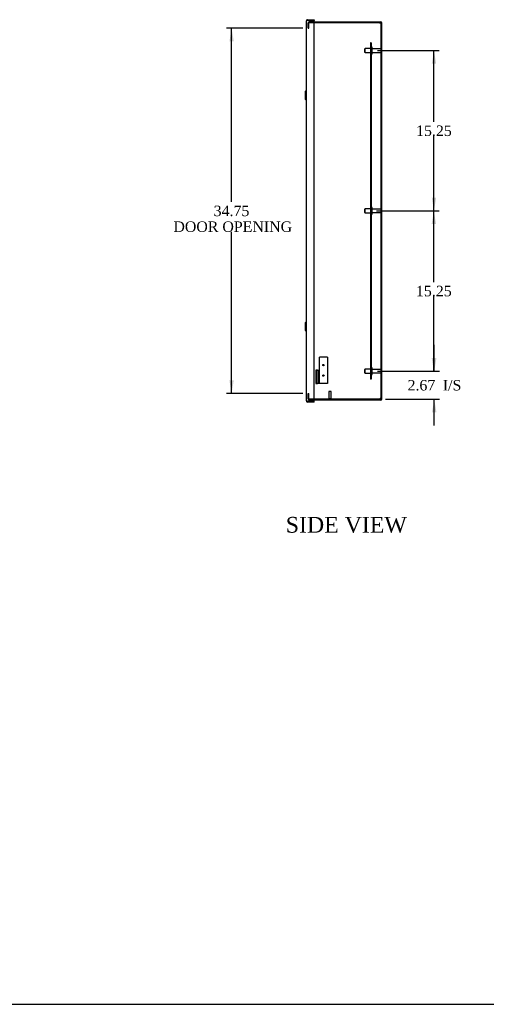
# Model space of a CAD drawing. Header units: inches. Extents: x 1 to 240, y -1 to 159.
# Tile 3 of 7: x 89 to 134, y 0 to 94. Entities that reach past the tile are written whole.
import ezdxf
from ezdxf.enums import TextEntityAlignment as Align
from ezdxf.lldxf.tags import DXFTag

# ---------------------------------------------------------------- set-up
doc = ezdxf.new("R2010")
doc.units = ezdxf.units.IN
doc.header["$MEASUREMENT"] = 0
for name, color, linetype in [('COM43466', 7, 'Continuous'), ('COM43486', 7, 'Continuous'), ('COM43499', 7, 'Continuous'), ('COM48659', 7, 'Continuous'), ('COM48700', 7, 'Continuous'), ('Default', 7, 'Continuous'), ('GSK10080', 7, 'Continuous'), ('HNG10680-FM', 7, 'Continuous'), ('LOC130655', 7, 'Continuous'), ('STD21878', 7, 'Continuous'), ('STD26094', 7, 'Continuous')]:
    doc.layers.add(name, color=color, linetype=linetype)
doc.styles.add('SEACAD_Times_New_Roman', font='times.ttf')
tags = doc.linetypes.add('HIDDEN2', pattern=[0.1875, 0.125, -0.0625]).pattern_tags.tags
tags[6:7] = [DXFTag(74, 4), DXFTag(75, 0), DXFTag(340, '0'), DXFTag(46, 0.0), DXFTag(50, 0.0), DXFTag(44, 0.0), DXFTag(45, 0.0)]
tags[4:5] = [DXFTag(74, 4), DXFTag(75, 0), DXFTag(340, '0'), DXFTag(46, 0.0), DXFTag(50, 0.0), DXFTag(44, 0.0), DXFTag(45, 0.0)]
doc.dimstyles.new('HAMMOND_(STH_-_240x160)', dxfattribs={"dimtxt": 1, "dimasz": 1.25, "dimexe": 0.5, "dimexo": 0.5, "dimgap": 0.25, "dimtad": 0, "dimtih": 1, "dimtoh": 1, "dimzin": 0, "dimdsep": 46, "dimtxsty": 'SEACAD_Times_New_Roman', "dimblk1": '_SE_FILLED', "dimblk2": '_SE_FILLED', "dimsah": 1, "dimcen": 0.5, "dimadec": 0, "dimazin": 0, "dimtfac": 0.8, "dimtofl": 0, "dimtmove": 0, "dimatfit": 3, "dimfxl": 1, "dimtolj": 1, "dimtzin": 0, "dimarcsym": 0})

# ---------------------------------------------------------------- blocks, each defined once
blk = doc.blocks.new('SE3')
at = {"layer": 'COM43466', "color": 7, "linetype": 'HIDDEN2'}
for p, q in [((122.498, 91.891), (122.498, 59.891)), ((122.57, 91.891), (122.498, 91.891)), ((122.57, 91.891), (122.57, 59.891)), ((122.57, 91.391), (122.498, 91.391)), ((122.498, 90.891), (122.57, 90.891)), ((122.57, 76.141), (122.498, 76.141)), ((122.498, 75.641), (122.57, 75.641)), ((122.57, 60.891), (122.498, 60.891)), ((122.498, 60.391), (122.57, 60.391)), ((122.57, 59.891), (122.498, 59.891))]:
    blk.add_line(p, q, dxfattribs=at)
at = {"layer": 'COM43486', "color": 7, "linetype": 'Continuous'}
for p, q in [((116.402, 57.807), (116.402, 93.975)), ((116.408, 94.011), (116.474, 94.011)), ((116.51, 94.011), (116.408, 94.011)), ((116.51, 94.083), (117.152, 94.083)), ((117.152, 94.011), (116.51, 94.011)), ((116.661, 94.011), (117.152, 94.011)), ((117.152, 94.083), (117.152, 94.011)), ((117.152, 57.772), (117.152, 94.011)), ((116.51, 57.772), (116.408, 57.772)), ((116.408, 57.771), (116.474, 57.771)), ((116.51, 57.772), (117.152, 57.772)), ((117.152, 57.699), (116.51, 57.699)), ((117.152, 57.771), (116.661, 57.771)), ((117.152, 57.699), (117.152, 57.771))]:
    blk.add_line(p, q, dxfattribs=at)
for centre, start, end in [((116.51, 93.975), 160.52878, 180), ((116.51, 93.975), 90, 160.52878), ((116.51, 57.807), 180, 199.47122), ((116.51, 57.807), 199.47122, 270)]:
    blk.add_arc(centre, 0.108, start, end, dxfattribs=at)
for centre, start_param, end_param in [((116.51, 93.975), 2.801756, 3.141593), ((116.51, 57.807), 3.141593, 3.48143)]:
    blk.add_ellipse(centre, major_axis=(0.108, 0), ratio=0.997813, start_param=start_param, end_param=end_param, dxfattribs=at)
at = {"layer": 'COM43499', "color": 7, "linetype": 'Continuous'}
blk.add_line((123.5, 93.391), (123.507, 93.391), dxfattribs=at)
at = {"layer": 'COM48659', "color": 7, "linetype": 'HIDDEN2'}
for p, q in [((116.579, 93.266), (116.579, 93.783)), ((116.651, 93.266), (116.651, 93.783)), ((116.687, 93.891), (117.152, 93.891)), ((116.687, 93.819), (117.152, 93.819)), ((116.579, 93.266), (116.651, 93.266)), ((123.579, 92.86), (123.507, 92.86)), ((123.579, 92.334), (123.507, 92.334)), ((123.507, 91.673), (123.579, 91.673)), ((123.579, 59.36), (123.507, 59.36)), ((116.579, 57.999), (116.579, 58.516)), ((116.579, 58.516), (116.651, 58.516)), ((116.651, 57.999), (116.651, 58.516)), ((123.507, 58.923), (123.579, 58.923)), ((117.152, 57.963), (116.687, 57.963)), ((117.152, 57.891), (116.687, 57.891))]:
    blk.add_line(p, q, dxfattribs=at)
at = {"layer": 'COM48659', "color": 7, "linetype": 'Continuous'}
for p, q in [((117.152, 93.891), (123.471, 93.891)), ((117.152, 93.819), (123.471, 93.819)), ((123.507, 57.999), (123.507, 93.783)), ((123.579, 57.999), (123.579, 93.783)), ((123.471, 57.963), (117.152, 57.963)), ((123.471, 57.891), (117.152, 57.891))]:
    blk.add_line(p, q, dxfattribs=at)
at = {"layer": 'COM48659', "color": 7, "linetype": 'HIDDEN2'}
for centre, radius, start, end in [((116.687, 93.783), 0.108, 90, 180), ((116.687, 93.783), 0.036, 90, 180), ((116.687, 57.999), 0.108, 180, 270), ((116.687, 57.999), 0.036, 180, 270)]:
    blk.add_arc(centre, radius, start, end, dxfattribs=at)
at = {"layer": 'COM48659', "color": 7, "linetype": 'Continuous'}
for centre, radius, start, end in [((123.471, 93.783), 0.108, 0, 90), ((123.471, 93.783), 0.036, 0, 90), ((123.471, 57.999), 0.108, 270, 0), ((123.471, 57.999), 0.036, 270, 0)]:
    blk.add_arc(centre, radius, start, end, dxfattribs=at)
at = {"layer": 'COM48700', "color": 7, "linetype": 'Continuous'}
for p, q in [((117.152, 93.813), (123.428, 93.813)), ((123.428, 93.741), (123.392, 93.705)), ((123.428, 93.741), (123.392, 93.705)), ((123.428, 93.813), (123.428, 93.741)), ((123.5, 93.741), (123.428, 93.741)), ((123.5, 93.741), (123.5, 58.042)), ((123.428, 57.97), (117.152, 57.97)), ((123.428, 58.042), (123.392, 58.078)), ((123.428, 58.042), (123.392, 58.078)), ((123.5, 58.042), (123.428, 58.042)), ((123.428, 57.97), (123.428, 58.042))]:
    blk.add_line(p, q, dxfattribs=at)
at = {"layer": 'GSK10080', "color": 7, "linetype": 'Continuous'}
for p, q in [((116.474, 94.011), (116.474, 94.011)), ((116.661, 94.011), (116.474, 94.011)), ((116.661, 94.011), (116.661, 94.011)), ((116.474, 57.771), (116.474, 57.772)), ((116.661, 57.771), (116.474, 57.771)), ((116.661, 57.771), (116.661, 57.772))]:
    blk.add_line(p, q, dxfattribs=at)
at = {"layer": 'HNG10680-FM', "color": 7, "linetype": 'HIDDEN2'}
for p, q in [((118.399, 61.975), (117.649, 61.975)), ((117.649, 60.725), (117.649, 61.975)), ((118.399, 61.975), (118.399, 59.475)), ((117.461, 60.725), (117.292, 60.725)), ((117.292, 60.725), (117.292, 59.475)), ((117.367, 60.725), (117.367, 59.475)), ((117.461, 60.725), (117.649, 60.725)), ((117.547, 60.725), (117.547, 59.475)), ((117.555, 59.475), (117.555, 60.725)), ((117.61, 60.725), (117.61, 59.475)), ((117.63, 59.475), (117.63, 60.725)), ((117.292, 59.475), (117.461, 59.475)), ((118.399, 59.475), (117.461, 59.475))]:
    blk.add_line(p, q, dxfattribs=at)
for centre in [(118.021, 61.225), (118.021, 60.225)]:
    blk.add_circle(centre, 0.064, dxfattribs=at)
at = {"layer": 'LOC130655', "color": 7, "linetype": 'Continuous'}
for p, q in [((116.31, 87.285), (116.28, 87.255)), ((116.28, 87.255), (116.28, 86.527)), ((116.31, 86.497), (116.31, 87.285)), ((116.402, 87.285), (116.31, 87.285)), ((116.28, 86.527), (116.31, 86.497)), ((116.31, 86.497), (116.402, 86.497)), ((116.31, 65.285), (116.28, 65.255)), ((116.28, 65.255), (116.28, 64.527)), ((116.31, 64.497), (116.31, 65.285)), ((116.402, 65.285), (116.31, 65.285)), ((116.28, 64.527), (116.31, 64.497)), ((116.31, 64.497), (116.402, 64.497))]:
    blk.add_line(p, q, dxfattribs=at)
at = {"layer": 'STD21878', "color": 7, "linetype": 'HIDDEN2'}
for p, q in [((118.776, 58.713), (118.526, 58.713)), ((118.526, 58.713), (118.526, 57.995)), ((118.776, 57.995), (118.776, 58.713)), ((118.791, 57.995), (118.51, 57.995)), ((118.51, 57.995), (118.51, 57.97)), ((118.791, 57.97), (118.791, 57.995))]:
    blk.add_line(p, q, dxfattribs=at)
at = {"layer": 'STD21878', "color": 7, "linetype": 'Continuous'}
for p, q in [((118.51, 57.97), (118.51, 57.963)), ((118.791, 57.963), (118.791, 57.97))]:
    blk.add_line(p, q, dxfattribs=at)
at = {"layer": 'STD26094', "color": 7, "linetype": 'HIDDEN2'}
for p, q in [((121.982, 91.329), (121.945, 91.291)), ((121.945, 91.291), (121.945, 90.991)), ((121.945, 90.991), (121.982, 90.954)), ((121.982, 90.954), (121.982, 91.329)), ((122.57, 91.329), (121.982, 91.329)), ((121.982, 90.954), (122.57, 90.954)), ((122.64, 91.466), (122.6, 91.466)), ((122.67, 90.846), (122.67, 91.436)), ((123.447, 91.306), (122.67, 91.306)), ((122.67, 90.976), (123.447, 90.976)), ((122.6, 90.816), (122.64, 90.816)), ((121.982, 76.079), (121.945, 76.041)), ((121.945, 76.041), (121.945, 75.741)), ((121.982, 75.704), (121.982, 76.079)), ((122.57, 76.079), (121.982, 76.079)), ((122.64, 76.216), (122.6, 76.216)), ((122.67, 75.596), (122.67, 76.186)), ((123.447, 76.056), (122.67, 76.056)), ((121.945, 75.741), (121.982, 75.704)), ((121.982, 75.704), (122.57, 75.704)), ((122.6, 75.566), (122.64, 75.566)), ((122.67, 75.726), (123.447, 75.726)), ((122.64, 60.966), (122.6, 60.966)), ((122.67, 60.346), (122.67, 60.936)), ((121.982, 60.829), (121.945, 60.791)), ((121.945, 60.791), (121.945, 60.491)), ((121.945, 60.491), (121.982, 60.454)), ((121.982, 60.454), (121.982, 60.829)), ((122.57, 60.829), (121.982, 60.829)), ((121.982, 60.454), (122.57, 60.454)), ((122.6, 60.316), (122.64, 60.316)), ((123.447, 60.806), (122.67, 60.806)), ((122.67, 60.476), (123.447, 60.476))]:
    blk.add_line(p, q, dxfattribs=at)
for centre, radius, start, end in [((122.6, 91.436), 0.03, 90, 180), ((122.64, 91.436), 0.03, 0, 90), ((123.447, 91.246), 0.06, 27.95289, 90), ((123.447, 91.036), 0.06, 270, 332.04711), ((122.6, 90.846), 0.03, 180, 270), ((122.64, 90.846), 0.03, 270, 0), ((122.6, 76.186), 0.03, 90, 180), ((122.64, 76.186), 0.03, 0, 90), ((123.447, 75.996), 0.06, 27.95289, 90), ((122.6, 75.596), 0.03, 180, 270), ((122.64, 75.596), 0.03, 270, 0), ((123.447, 75.786), 0.06, 270, 332.04711), ((122.6, 60.936), 0.03, 90, 180), ((122.64, 60.936), 0.03, 0, 90), ((122.6, 60.346), 0.03, 180, 270), ((122.64, 60.346), 0.03, 270, 0), ((123.447, 60.746), 0.06, 27.95289, 90), ((123.447, 60.536), 0.06, 270, 332.04711)]:
    blk.add_arc(centre, radius, start, end, dxfattribs=at)
at = {"layer": 'STD26094', "color": 7, "linetype": 'Continuous'}
for centre, start, end in [((123.447, 91.246), 0, 27.95289), ((123.447, 91.036), 332.04711, 0), ((123.447, 75.996), 0, 27.95289), ((123.447, 75.786), 332.04711, 0), ((123.447, 60.746), 0, 27.95289), ((123.447, 60.536), 332.04711, 0)]:
    blk.add_arc(centre, 0.06, start, end, dxfattribs=at)
blk = doc.blocks.new('DMBLK3402')
at = {"layer": 'Default', "linetype": 'Continuous'}
for points in [[(128.769, 61.891), (128.352, 61.891), (128.561, 60.641)], [(128.769, 56.72), (128.561, 57.97), (128.352, 56.72)]]:
    blk.add_hatch(color=7, dxfattribs=at).paths.add_polyline_path(points)
at = {"layer": 'Default', "color": 7, "linetype": 'Continuous'}
for p, q in [((128.561, 60.641), (128.561, 63.141)), ((123.17, 60.641), (129.061, 60.641)), ((123.928, 57.97), (129.061, 57.97)), ((128.561, 55.47), (128.561, 57.97))]:
    blk.add_line(p, q, dxfattribs=at)
at = {"layer": 'Default', "color": 7, "linetype": 'Continuous', "style": 'SEACAD_Times_New_Roman'}
for s, p in [('2.67', (126.019, 59.806)), ('I/S', (129.373, 59.806))]:
    blk.add_text(s, height=1, dxfattribs=at).set_placement(p, align=Align.TOP_LEFT)
blk = doc.blocks.new('_SE_FILLED')
at = {"color": 0}
blk.add_line((0, 0), (-1, 0), dxfattribs=at)
blk.add_solid([(0, 0), (-1, -0.1665), (-1, 0.1665), (0, 0)], dxfattribs=at)
blk = doc.blocks.new('DMBLK3403')
at = {"layer": 'Default', "linetype": 'Continuous'}
for points in [[(128.733, 74.641), (128.525, 75.891), (128.316, 74.641)], [(128.733, 61.891), (128.316, 61.891), (128.525, 60.641)]]:
    blk.add_hatch(color=7, dxfattribs=at).paths.add_polyline_path(points)
at = {"layer": 'Default', "color": 7, "linetype": 'Continuous'}
for p, q in [((123.07, 75.891), (129.025, 75.891)), ((128.525, 69.116), (128.525, 75.891)), ((128.525, 60.641), (128.525, 67.766)), ((123.17, 60.641), (129.025, 60.641))]:
    blk.add_line(p, q, dxfattribs=at)
at = {"layer": 'Default', "color": 7, "linetype": 'Continuous', "style": 'SEACAD_Times_New_Roman'}
blk.add_text('15.25', height=1, dxfattribs=at).set_placement((126.819, 68.766), align=Align.TOP_LEFT)
blk = doc.blocks.new('DMBLK3404')
at = {"layer": 'Default', "linetype": 'Continuous'}
for points in [[(109.089, 92.016), (109.506, 92.016), (109.297, 93.266)], [(109.089, 59.766), (109.297, 58.516), (109.506, 59.766)]]:
    blk.add_hatch(color=7, dxfattribs=at).paths.add_polyline_path(points)
at = {"layer": 'Default', "color": 7, "linetype": 'Continuous'}
for p, q in [((116.079, 93.266), (108.797, 93.266)), ((109.297, 76.741), (109.297, 93.266)), ((109.297, 58.516), (109.297, 73.891)), ((116.079, 58.516), (108.797, 58.516))]:
    blk.add_line(p, q, dxfattribs=at)
at = {"layer": 'Default', "color": 7, "linetype": 'Continuous', "style": 'SEACAD_Times_New_Roman'}
for s, p in [('34.75', (107.591, 76.391)), ('DOOR OPENING', (103.764, 74.891))]:
    blk.add_text(s, height=1, dxfattribs=at).set_placement(p, align=Align.TOP_LEFT)
blk = doc.blocks.new('DMBLK3421')
at = {"layer": 'Default', "linetype": 'Continuous'}
for points in [[(128.743, 89.891), (128.535, 91.141), (128.326, 89.891)], [(128.743, 77.141), (128.326, 77.141), (128.535, 75.891)]]:
    blk.add_hatch(color=7, dxfattribs=at).paths.add_polyline_path(points)
at = {"layer": 'Default', "color": 7, "linetype": 'Continuous'}
for p, q in [((123.17, 91.141), (129.035, 91.141)), ((128.535, 84.366), (128.535, 91.141)), ((128.535, 75.891), (128.535, 83.016)), ((123.07, 75.891), (129.035, 75.891))]:
    blk.add_line(p, q, dxfattribs=at)
at = {"layer": 'Default', "color": 7, "linetype": 'Continuous', "style": 'SEACAD_Times_New_Roman'}
blk.add_text('15.25', height=1, dxfattribs=at).set_placement((126.828, 84.016), align=Align.TOP_LEFT)
blk = doc.blocks.new('BORDER')
at = {"layer": 'Default', "color": 7, "linetype": 'Continuous'}
blk.add_line((-41.86, 0), (0, 0), dxfattribs=at)

msp = doc.modelspace()

# ---------------------------------------------------------------- block references
at = {"layer": 'Default', "color": 7, "xscale": 5.7, "yscale": 5.7, "zscale": 5.7}
msp.add_blockref('BORDER', (239.562, 0.401), dxfattribs=at)
at = {"layer": 'Default'}
msp.add_blockref('SE3', (0, 0), dxfattribs=at)

# ---------------------------------------------------------------- texts
at = {"layer": 'Default', "color": 7, "linetype": 'Continuous', "style": 'SEACAD_Times_New_Roman'}
msp.add_text('SIDE VIEW', height=1.5, dxfattribs=at).set_placement((114.445, 46.776), align=Align.TOP_LEFT)

# ---------------------------------------------------------------- dimensions: what is measured, and where the dimension line sits
at = {"layer": 'Default', "color": 7, "linetype": 'Continuous'}
for base, p1, p2, text, picture, middle, dimtype in [((109.297, 58.516), (116.579, 58.516), (116.579, 93.266), '\\A1;<>\\PDOOR OPENING', 'DMBLK3404', (109.297, 75.891), 161), ((128.535, 91.141), (122.57, 75.891), (122.67, 91.141), '\\A1;<>', 'DMBLK3421', (128.535, 83.516), 160), ((128.525, 75.891), (122.67, 60.641), (122.57, 75.891), '\\A1;<>', 'DMBLK3403', (128.525, 68.266), 160), ((128.561, 60.641), (123.428, 57.97), (122.67, 60.641), '\\A1;<> I/S', 'DMBLK3402', (128.561, 59.306), 160)]:
    dim = msp.add_linear_dim(base=base, p1=p1, p2=p2, angle=90, text=text, dimstyle='HAMMOND_(STH_-_240x160)', dxfattribs=at)
    dim.commit()
    dim.dimension.update_dxf_attribs({"geometry": picture, "text_midpoint": middle, "dimtype": dimtype})

doc.saveas('drawing.dxf')
